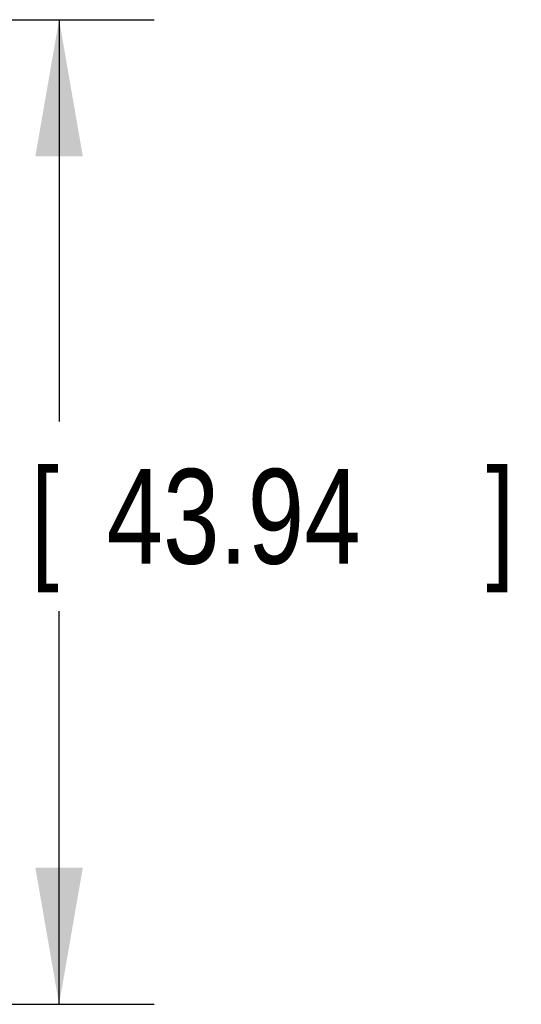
# Model space of a CAD drawing. Header units: inches. Extents: x 0 to 34, y 0 to 22.
# Tile 21 of 23: x 28.089 to 28.749, y 5.699 to 6.997. Entities that reach past the tile are written whole.
import ezdxf

# ---------------------------------------------------------------- set-up
doc = ezdxf.new("R2010")
doc.units = ezdxf.units.IN
doc.header["$LTSCALE"] = 1.87
doc.header["$MEASUREMENT"] = 0
doc.layers.get('0').update_dxf_attribs({"linetype": 'CONTINUOUS'})
doc.layers.add('DIMENSIONS', color=7, linetype='CONTINUOUS')
doc.styles.get("Standard").update_dxf_attribs({"font": 'txt', "width": 0.8})
doc.dimstyles.new('DIMSTYLE_1', dxfattribs={"dimtxt": 0.125, "dimasz": 0.18, "dimexe": 0.18, "dimexo": 0.0625, "dimgap": 0.09, "dimtad": 0, "dimtih": 1, "dimtoh": 1, "dimdec": 3, "dimlfac": 1.333333, "dimzin": 4, "dimdsep": 46, "dimtxsty": 'STANDARD', "dimblk": '_FILLED', "dimblk1": '_FILLED', "dimblk2": '_FILLED', "dimcen": 0.09, "dimadec": 0, "dimazin": 0, "dimtp": 0.01, "dimtm": 0.01, "dimtfac": 1, "dimtdec": 3, "dimtofl": 0, "dimtmove": 0, "dimatfit": 3, "dimldrblk": '_FILLED', "dimfxl": 1, "dimtolj": 1, "dimtzin": 4, "dimarcsym": 0})

# ---------------------------------------------------------------- blocks, each defined once
blk = doc.blocks.new('_FILLED')
at = {"color": 0, "linetype": 'BYBLOCK'}
blk.add_solid([(0, 0), (-1, 0.1736), (-1, -0.1736)], dxfattribs=at)
blk = doc.blocks.new('*D0')
at = {"layer": 'DIMENSIONS', "color": 2, "linetype": 'CONTINUOUS'}
for p, q in [((27.4531, 6.9966), (28.2656, 6.9966)), ((28.1406, 6.9966), (28.1406, 6.4671)), ((28.1406, 5.6991), (28.1406, 6.2171)), ((27.4531, 5.6991), (28.2656, 5.6991))]:
    blk.add_line(p, q, dxfattribs=at)
at = {"layer": 'DIMENSIONS', "color": 2, "linetype": 'CONTINUOUS', "xscale": 0.18, "yscale": 0.18, "zscale": 0.18}
for p, rotation in [((28.1406, 6.9966), 90), ((28.1406, 5.6991), 270)]:
    blk.add_blockref('_FILLED', p, dxfattribs=dict(at, rotation=rotation))
at = {"layer": 'DIMENSIONS', "color": 2, "linetype": 'CONTINUOUS', "width": 0.8}
for s, p in [('[', (28.1031, 6.2796)), (']', (28.7031, 6.2796)), ('1.730', (27.4781, 6.2796)), ('43.94', (28.2031, 6.2796))]:
    blk.add_text(s, height=0.125, dxfattribs=at).set_placement(p)

msp = doc.modelspace()

# ---------------------------------------------------------------- dimensions: what is measured, and where the dimension line sits
at = {"layer": 'DIMENSIONS', "color": 2, "linetype": 'CONTINUOUS'}
dim = msp.add_linear_dim(base=(28.14064, 5.69908), p1=(27.45314, 6.99658), p2=(27.45314, 5.69908), angle=270, dimstyle='DIMSTYLE_1', dxfattribs=at)
dim.commit()
dim.dimension.update_dxf_attribs({"geometry": '*D0', "text_midpoint": (28.14064, 6.34212), "dimtype": 160})

doc.saveas('drawing.dxf')
